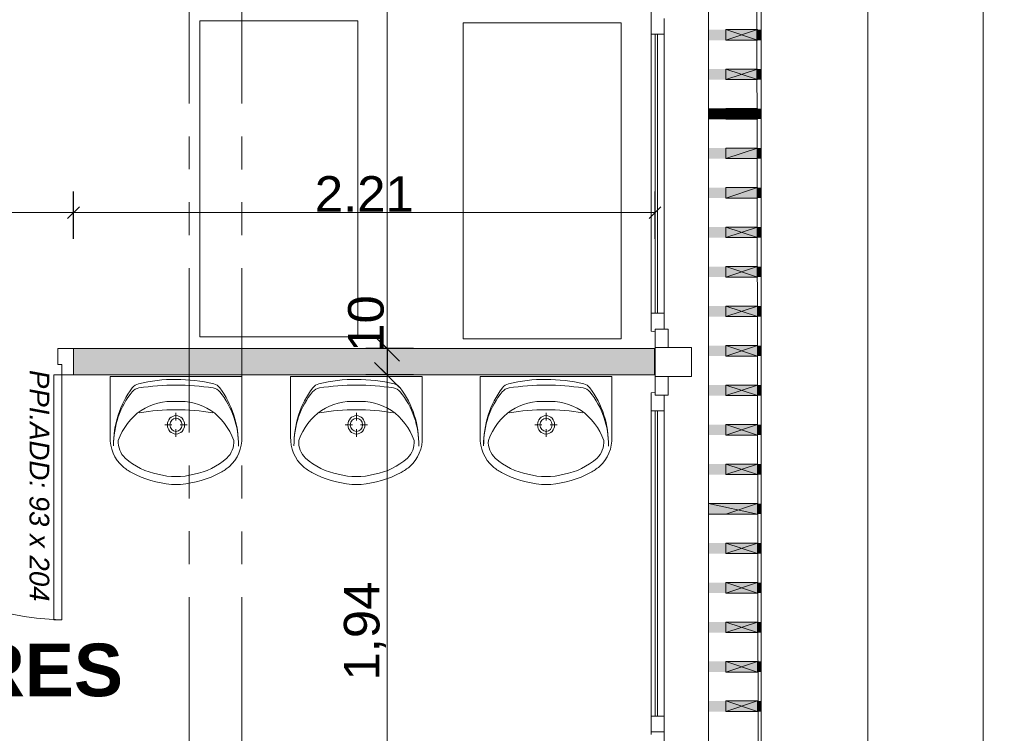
# Model space of a CAD drawing. Extents: x -61922 to -17841, y -51921 to -12831.
# Tile 21 of 22: x -27020 to -23281, y -33065 to -30354. Entities that reach past the tile are written whole.
import ezdxf

# ---------------------------------------------------------------- set-up
doc = ezdxf.new("R2010")
doc.units = 0
doc.header["$LTSCALE"] = 0.1
doc.header["$MEASUREMENT"] = 0
doc.linetypes.add('FANTOME2', pattern=[1.25, 0.625, -0.125, 0.125, -0.125, 0.125, -0.125])
doc.layers.get('0').update_dxf_attribs({"lineweight": 9})
doc.layers.get('Defpoints').update_dxf_attribs({"lineweight": 9})
for name, color, linetype, lineweight in [('Cloisons', 7, 'Continuous', 9), ('Cotat_ 1_50', 7, 'Continuous', 9), ('Doublages Inter', 7, 'Continuous', 9), ('Environnement', 7, 'Continuous', 9), ('Mobiliers', 7, 'Continuous', 9), ('Murs Périphériques', 7, 'Continuous', 9), ('Poutres', 7, 'Continuous', 9), ('Texte 2D', 7, 'Continuous', 9)]:
    doc.layers.add(name, color=color, linetype=linetype, lineweight=lineweight)
doc.styles.add('STYLE_GENERE_2', font='swissc.ttf', dxfattribs={"width": 1.25})
doc.styles.add('STYLE_GENERE_4', font='ariali.ttf')
doc.styles.add('STYLE_GENERE_6', font='arialbd.ttf')
doc.dimstyles.new('COTATION_EN_M', dxfattribs={"dimtxt": 135, "dimasz": 45, "dimexe": 80, "dimexo": 10, "dimgap": 3, "dimtad": 1, "dimlfac": 0.001, "dimzin": 0, "dimdsep": 46, "dimtxsty": 'STYLE_GENERE_2', "dimblk": 'OBLIQUE', "dimcen": 2.5, "dimclrd": 256, "dimclre": 256, "dimclrt": 256, "dimadec": 0, "dimazin": 0, "dimtfac": 1, "dimtix": 1, "dimtmove": 1, "dimatfit": 3, "dimldrblk": 'OBLIQUE', "dimfxl": 100, "dimfxlon": 1, "dimtfillclr": 256, "dimtolj": 1, "dimtzin": 1, "dimlwd": -1, "dimarcsym": 0})
doc.dimstyles.new('COTE CM', dxfattribs={"dimtxt": 135, "dimasz": 95, "dimexe": 80, "dimexo": 10, "dimgap": 10, "dimtad": 1, "dimdec": 0, "dimlfac": 0.1, "dimzin": 0, "dimtxsty": 'STYLE_GENERE_2', "dimblk": 'OBLIQUE', "dimcen": 0.09, "dimclrd": 256, "dimclre": 256, "dimclrt": 256, "dimadec": 0, "dimazin": 0, "dimtfac": 1, "dimtdec": 0, "dimtmove": 1, "dimatfit": 3, "dimfxl": 100, "dimfxlon": 1, "dimtolj": 1, "dimtzin": 0, "dimarcsym": 0})
pattern_1 = [(81.8603809, (-49431.76687, -45033.68171), (-0.12374074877, 0.0176982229), [])]

# ---------------------------------------------------------------- blocks, each defined once
blk = doc.blocks.new('_Oblique')
at = {"color": 0, "linetype": 'ByBlock', "lineweight": -2}
blk.add_line((-0.5, -0.5), (0.5, 0.5), dxfattribs=at)
blk = doc.blocks.new('*D871')
at = {"lineweight": -2, "transparency": 16777216}
for p, q in [((-25725.3, -27895.4), (-25545.3, -27895.4)), ((-25525.3, -31603), (-25705.3, -31603))]:
    blk.add_line(p, q, dxfattribs=at)
at = {"transparency": 16777216}
blk.add_line((-25625.3, -27895.4), (-25625.3, -31603), dxfattribs=at)
at = {"layer": 'Defpoints', "color": 0, "transparency": 16777216}
for p in [(-26176.3, -27895.4), (-25625.3, -31603), (-25063.6, -31603)]:
    blk.add_point(p, dxfattribs=at)
at = {"transparency": 16777216, "xscale": 45, "yscale": 45, "zscale": 45}
for p, rotation in [((-25625.3, -27895.4), 90), ((-25625.3, -31603), 270)]:
    blk.add_blockref('_Oblique', p, dxfattribs=dict(at, rotation=rotation))
at = {"transparency": 16777216, "insert": (-25697.6, -29749.2), "char_height": 135, "attachment_point": 5, "rotation": 90, "style": 'STYLE_GENERE_2'}
blk.add_mtext('\\A1;3.71', dxfattribs=at)
blk = doc.blocks.new('*D872')
at = {"lineweight": -2, "transparency": 16777216}
for p, q in [((-25525.3, -31603), (-25705.3, -31603)), ((-25625.3, -31603), (-25625.3, -31703)), ((-25525.3, -31703), (-25705.3, -31703))]:
    blk.add_line(p, q, dxfattribs=at)
at = {"layer": 'Defpoints', "color": 0, "transparency": 16777216}
for p in [(-25063.6, -31603), (-25625.3, -31703), (-25063.6, -31703)]:
    blk.add_point(p, dxfattribs=at)
at = {"lineweight": -2, "transparency": 16777216, "xscale": 95, "yscale": 95, "zscale": 95}
for p, rotation in [((-25625.3, -31603), 90), ((-25625.3, -31703), 270)]:
    blk.add_blockref('_Oblique', p, dxfattribs=dict(at, rotation=rotation))
at = {"transparency": 16777216, "insert": (-25704.6, -31508), "char_height": 135, "attachment_point": 5, "rotation": 90, "style": 'STYLE_GENERE_2'}
blk.add_mtext('\\A1;10', dxfattribs=at)
blk = doc.blocks.new('*D873')
at = {"lineweight": -2, "transparency": 16777216}
for p, q in [((-25525.3, -31703), (-25705.3, -31703)), ((-25725.3, -33649.5), (-25545.3, -33649.5))]:
    blk.add_line(p, q, dxfattribs=at)
at = {"transparency": 16777216}
blk.add_line((-25625.3, -31703), (-25625.3, -33649.5), dxfattribs=at)
at = {"layer": 'Defpoints', "color": 0, "transparency": 16777216}
for p in [(-25063.6, -31703), (-25854.2, -33649.5), (-25625.3, -33649.5)]:
    blk.add_point(p, dxfattribs=at)
at = {"transparency": 16777216, "xscale": 45, "yscale": 45, "zscale": 45}
for p, rotation in [((-25625.3, -31703), 90), ((-25625.3, -33649.5), 270)]:
    blk.add_blockref('_Oblique', p, dxfattribs=dict(at, rotation=rotation))
at = {"transparency": 16777216, "insert": (-25709.1, -32676.3), "char_height": 135, "attachment_point": 5, "rotation": 90, "style": 'STYLE_GENERE_2'}
blk.add_mtext('\\A1;1,94', dxfattribs=at)
blk = doc.blocks.new('*D888')
at = {"lineweight": -2, "transparency": 16777216}
for p, q in [((-28735.7, -31186.9), (-28735.7, -31006.9)), ((-26815.7, -31186.9), (-26815.7, -31006.9))]:
    blk.add_line(p, q, dxfattribs=at)
at = {"transparency": 16777216}
blk.add_line((-28735.7, -31086.9), (-26815.7, -31086.9), dxfattribs=at)
at = {"layer": 'Defpoints', "color": 0, "transparency": 16777216}
for p in [(-26815.7, -31086.9), (-28735.7, -31603.2), (-26815.7, -31603.1)]:
    blk.add_point(p, dxfattribs=at)
at = {"transparency": 16777216, "xscale": 45, "yscale": 45, "zscale": 45, "rotation": 180}
blk.add_blockref('_Oblique', (-28735.7, -31086.9), dxfattribs=at)
at = {"transparency": 16777216, "xscale": 45, "yscale": 45, "zscale": 45}
blk.add_blockref('_Oblique', (-26815.7, -31086.9), dxfattribs=at)
at = {"transparency": 16777216, "insert": (-27775.7, -31014.5), "char_height": 135, "attachment_point": 5, "style": 'STYLE_GENERE_2'}
blk.add_mtext('\\A1;1.92', dxfattribs=at)
blk = doc.blocks.new('*D889')
at = {"lineweight": -2, "transparency": 16777216}
for p, q in [((-26815.7, -31186.9), (-26815.7, -31006.9)), ((-24607.4, -31186.9), (-24607.4, -31006.9))]:
    blk.add_line(p, q, dxfattribs=at)
at = {"transparency": 16777216}
blk.add_line((-26815.7, -31086.9), (-24607.4, -31086.9), dxfattribs=at)
at = {"layer": 'Defpoints', "color": 0, "transparency": 16777216}
for p in [(-24607.4, -31086.9), (-26815.7, -31603.1), (-24607.4, -31599.3)]:
    blk.add_point(p, dxfattribs=at)
at = {"transparency": 16777216, "xscale": 45, "yscale": 45, "zscale": 45, "rotation": 180}
blk.add_blockref('_Oblique', (-26815.7, -31086.9), dxfattribs=at)
at = {"transparency": 16777216, "xscale": 45, "yscale": 45, "zscale": 45}
blk.add_blockref('_Oblique', (-24607.4, -31086.9), dxfattribs=at)
at = {"transparency": 16777216, "insert": (-25711.6, -31015.9), "char_height": 135, "attachment_point": 5, "style": 'STYLE_GENERE_2'}
blk.add_mtext('\\A1;2.21', dxfattribs=at)
blk = doc.blocks.new('*D978')
at = {"lineweight": -2, "ltscale": 10, "transparency": 16777216}
for p, q in [((-23460.9, -27575.4), (-23280.9, -27575.4)), ((-23460.9, -41758.2), (-23280.9, -41758.2))]:
    blk.add_line(p, q, dxfattribs=at)
at = {"ltscale": 10, "transparency": 16777216}
blk.add_line((-23360.9, -27575.4), (-23360.9, -41758.2), dxfattribs=at)
at = {"layer": 'Defpoints', "color": 0, "ltscale": 10, "transparency": 16777216}
for p in [(-24173.2, -27575.4), (-24153.2, -41758.2), (-23360.9, -41758.2)]:
    blk.add_point(p, dxfattribs=at)
at = {"ltscale": 10, "transparency": 16777216, "xscale": 45, "yscale": 45, "zscale": 45}
for p, rotation in [((-23360.9, -27575.4), 90), ((-23360.9, -41758.2), 270)]:
    blk.add_blockref('_Oblique', p, dxfattribs=dict(at, rotation=rotation))
at = {"lineweight": 5, "ltscale": 10, "transparency": 16777216, "insert": (-23433.2, -34666.8), "char_height": 135, "attachment_point": 5, "rotation": 90, "style": 'STYLE_GENERE_2'}
blk.add_mtext('\\A1;14.18', dxfattribs=at)
blk = doc.blocks.new('*D980')
at = {"lineweight": -2, "ltscale": 10, "transparency": 16777216}
for p, q in [((-23899.8, -29099.3), (-23719.8, -29099.3)), ((-23899.8, -38509.5), (-23719.8, -38509.5))]:
    blk.add_line(p, q, dxfattribs=at)
at = {"ltscale": 10, "transparency": 16777216}
blk.add_line((-23799.8, -38509.5), (-23799.8, -29099.3), dxfattribs=at)
at = {"layer": 'Defpoints', "color": 0, "ltscale": 10, "transparency": 16777216}
for p in [(-24381.2, -29099.3), (-23799.8, -29099.3), (-24361.2, -38509.5)]:
    blk.add_point(p, dxfattribs=at)
at = {"ltscale": 10, "transparency": 16777216, "xscale": 45, "yscale": 45, "zscale": 45}
for p, rotation in [((-23799.8, -29099.3), 90), ((-23799.8, -38509.5), 270)]:
    blk.add_blockref('_Oblique', p, dxfattribs=dict(at, rotation=rotation))
at = {"lineweight": 5, "ltscale": 10, "transparency": 16777216, "insert": (-23880.3, -33804.4), "char_height": 135, "attachment_point": 5, "rotation": 90, "style": 'STYLE_GENERE_2'}
blk.add_mtext('\\A1;9.41/2.15', dxfattribs=at)

msp = doc.modelspace()

# ---------------------------------------------------------------- hatches: boundary and pattern name
at = {"layer": 'Cloisons', "linetype": 'Continuous'}
msp.add_hatch(color=256, dxfattribs=at).paths.add_polyline_path([(-24607.408, -31703.005), (-24607.408, -31603.005), (-26815.748, -31603.118), (-26815.743, -31703.118)])
at = {"layer": 'Environnement', "linetype": 'Continuous', "lineweight": 9}
for points in [[(-24338.545, -30431.792), (-24218.545, -30431.792), (-24218.545, -30391.792), (-24338.545, -30391.792)], [(-24338.545, -30581.792), (-24218.545, -30581.792), (-24218.545, -30541.792), (-24338.545, -30541.792)], [(-24338.545, -30881.792), (-24218.545, -30881.792), (-24218.545, -30841.792), (-24338.545, -30841.792)], [(-24338.545, -31031.792), (-24218.545, -31031.792), (-24218.545, -30991.792), (-24338.545, -30991.792)], [(-24338.545, -31181.792), (-24218.545, -31181.792), (-24218.545, -31141.792), (-24338.545, -31141.792)], [(-24338.545, -31331.792), (-24218.545, -31331.792), (-24218.545, -31291.792), (-24338.545, -31291.792)], [(-24338.545, -31481.792), (-24218.545, -31481.792), (-24218.545, -31441.792), (-24338.545, -31441.792)], [(-24338.545, -31631.792), (-24218.545, -31631.792), (-24218.545, -31591.792), (-24338.545, -31591.792)], [(-24338.545, -31781.792), (-24218.545, -31781.792), (-24218.545, -31741.792), (-24338.545, -31741.792)], [(-24338.545, -31931.792), (-24218.545, -31931.792), (-24218.545, -31891.792), (-24338.545, -31891.792)], [(-24338.545, -32081.792), (-24218.545, -32081.792), (-24218.545, -32041.792), (-24338.545, -32041.792)], [(-24338.545, -32381.792), (-24218.545, -32381.792), (-24218.545, -32341.792), (-24338.545, -32341.792)], [(-24338.545, -32531.792), (-24218.545, -32531.792), (-24218.545, -32491.792), (-24338.545, -32491.792)], [(-24338.545, -32681.792), (-24218.545, -32681.792), (-24218.545, -32641.792), (-24338.545, -32641.792)], [(-24338.545, -32831.792), (-24218.545, -32831.792), (-24218.545, -32791.792), (-24338.545, -32791.792)], [(-24338.545, -32981.792), (-24218.545, -32981.792), (-24218.545, -32941.792), (-24338.545, -32941.792)]]:
    msp.add_hatch(color=7, dxfattribs=at).paths.add_polyline_path(points, flags=0)
h = msp.add_hatch(dxfattribs=at)
h.set_pattern_fill('ANSI31', style=0)
h.set_pattern_definition(pattern_1)
h.paths.add_polyline_path([(-24338.545, -30731.792), (-24218.545, -30731.792), (-24218.545, -30691.792), (-24338.545, -30691.792)], flags=0)
msp.add_hatch(color=7, dxfattribs=at).paths.add_polyline_path([(-24404.127, -32231.792), (-24218.545, -32231.792), (-24218.545, -32191.792), (-24404.127, -32191.792)])
at = {"layer": 'Murs Périphériques', "linetype": 'Continuous', "lineweight": 15}
for points in [[(-24338.545, -30431.792), (-24338.545, -30391.792), (-24404.127, -30391.792), (-24404.127, -30431.792)], [(-24204.127, -30431.792), (-24204.127, -30391.792), (-24218.545, -30391.792), (-24218.545, -30431.792)], [(-24338.545, -30581.792), (-24338.545, -30541.792), (-24404.127, -30541.792), (-24404.127, -30581.792)], [(-24204.127, -30581.792), (-24204.127, -30541.792), (-24218.545, -30541.792), (-24218.545, -30581.792)], [(-24204.127, -30731.792), (-24204.127, -30691.792), (-24218.545, -30691.792), (-24218.545, -30731.792)], [(-24338.545, -30881.792), (-24338.545, -30841.792), (-24404.127, -30841.792), (-24404.127, -30881.792)], [(-24204.127, -30881.792), (-24204.127, -30841.792), (-24218.545, -30841.792), (-24218.545, -30881.792)], [(-24338.545, -31031.792), (-24338.545, -30991.792), (-24404.127, -30991.792), (-24404.127, -31031.792)], [(-24204.127, -31031.792), (-24204.127, -30991.792), (-24218.545, -30991.792), (-24218.545, -31031.792)], [(-24338.545, -31181.792), (-24338.545, -31141.792), (-24404.127, -31141.792), (-24404.127, -31181.792)], [(-24204.127, -31181.792), (-24204.127, -31141.792), (-24218.545, -31141.792), (-24218.545, -31181.792)], [(-24338.545, -31331.792), (-24338.545, -31291.792), (-24404.127, -31291.792), (-24404.127, -31331.792)], [(-24204.127, -31331.792), (-24204.127, -31291.792), (-24218.545, -31291.792), (-24218.545, -31331.792)], [(-24338.545, -31481.792), (-24338.545, -31441.792), (-24404.127, -31441.792), (-24404.127, -31481.792)], [(-24204.127, -31481.792), (-24204.127, -31441.792), (-24218.545, -31441.792), (-24218.545, -31481.792)], [(-24338.545, -31631.792), (-24338.545, -31591.792), (-24404.127, -31591.792), (-24404.127, -31631.792)], [(-24204.127, -31631.792), (-24204.127, -31591.792), (-24218.545, -31591.792), (-24218.545, -31631.792)], [(-24338.545, -31781.792), (-24338.545, -31741.792), (-24404.127, -31741.792), (-24404.127, -31781.792)], [(-24204.127, -31781.792), (-24204.127, -31741.792), (-24218.545, -31741.792), (-24218.545, -31781.792)], [(-24338.545, -31931.792), (-24338.545, -31891.792), (-24404.127, -31891.792), (-24404.127, -31931.792)], [(-24204.127, -31931.792), (-24204.127, -31891.792), (-24218.545, -31891.792), (-24218.545, -31931.792)], [(-24338.545, -32081.792), (-24338.545, -32041.792), (-24404.127, -32041.792), (-24404.127, -32081.792)], [(-24204.127, -32081.792), (-24204.127, -32041.792), (-24218.545, -32041.792), (-24218.545, -32081.792)], [(-24204.127, -32231.792), (-24204.127, -32191.792), (-24218.545, -32191.792), (-24218.545, -32231.792)], [(-24338.545, -32381.792), (-24338.545, -32341.792), (-24404.127, -32341.792), (-24404.127, -32381.792)], [(-24204.127, -32381.792), (-24204.127, -32341.792), (-24218.545, -32341.792), (-24218.545, -32381.792)], [(-24338.545, -32531.792), (-24338.545, -32491.792), (-24404.127, -32491.792), (-24404.127, -32531.792)], [(-24204.127, -32531.792), (-24204.127, -32491.792), (-24218.545, -32491.792), (-24218.545, -32531.792)], [(-24338.545, -32681.792), (-24338.545, -32641.792), (-24404.127, -32641.792), (-24404.127, -32681.792)], [(-24204.127, -32681.792), (-24204.127, -32641.792), (-24218.545, -32641.792), (-24218.545, -32681.792)], [(-24338.545, -32831.792), (-24338.545, -32791.792), (-24404.127, -32791.792), (-24404.127, -32831.792)], [(-24204.127, -32831.792), (-24204.127, -32791.792), (-24218.545, -32791.792), (-24218.545, -32831.792)], [(-24338.545, -32981.792), (-24338.545, -32941.792), (-24404.127, -32941.792), (-24404.127, -32981.792)], [(-24204.127, -32981.792), (-24204.127, -32941.792), (-24218.545, -32941.792), (-24218.545, -32981.792)]]:
    msp.add_hatch(color=7, dxfattribs=at).paths.add_polyline_path(points, flags=0)
h = msp.add_hatch(dxfattribs=at)
h.set_pattern_fill('ANSI31', style=0)
h.set_pattern_definition(pattern_1)
h.paths.add_polyline_path([(-24338.545, -30731.792), (-24338.545, -30691.792), (-24404.127, -30691.792), (-24404.127, -30731.792)], flags=0)

# ---------------------------------------------------------------- linework, layer by layer
at = {"ltscale": 10}
msp.add_line((-24204.127, -41758.239), (-24224.127, -27575.357), dxfattribs=at)
at = {"layer": 'Cloisons', "color": 59, "linetype": 'Continuous', "lineweight": 20}
for p, q in [((-26815.748, -31603.118), (-26875.748, -31603.121)), ((-26875.748, -31603.121), (-26875.745, -31663.121)), ((-26815.747, -31613.118), (-26815.748, -31603.118)), ((-26815.743, -31693.118), (-26815.747, -31613.118)), ((-26875.745, -31663.121), (-26860.745, -31663.12)), ((-26860.745, -31663.12), (-26860.743, -31703.12)), ((-26890.743, -31703.122), (-26860.743, -31703.12)), ((-26860.743, -31703.12), (-26815.743, -31703.118)), ((-26815.743, -31703.118), (-26815.743, -31693.118))]:
    msp.add_line(p, q, dxfattribs=at)
at = {"layer": 'Cloisons', "linetype": 'Continuous'}
for p, q in [((-24607.408, -31603.005), (-26815.748, -31603.118)), ((-24609.323, -31703.005), (-24609.328, -31603.005)), ((-26815.743, -31703.118), (-24607.408, -31703.005))]:
    msp.add_line(p, q, dxfattribs=at)
at = {"layer": 'Cloisons', "color": 7, "linetype": 'Continuous'}
msp.add_line((-26815.748, -31603.118), (-26815.743, -31703.118), dxfattribs=at)
at = {"layer": 'Cloisons'}
for p, q in [((-26890.695, -32633.122), (-26890.743, -31703.122)), ((-26860.743, -31703.12), (-26860.695, -32633.12)), ((-26860.695, -32633.12), (-26890.695, -32633.122))]:
    msp.add_line(p, q, dxfattribs=at)
msp.add_arc((-26850.743, -31693.095), 940, 180.00292, 269.393348, dxfattribs=at)
at = {"layer": 'Cotat_ 1_50', "color": 7, "linetype": 'Continuous', "lineweight": 20}
for p, q in [((-25717.642, -31603.155), (-25905.142, -31603.155)), ((-25717.642, -31603.155), (-25905.142, -31603.155)), ((-25717.642, -31703.155), (-25905.142, -31703.155)), ((-25717.642, -31703.155), (-25905.142, -31703.155))]:
    msp.add_line(p, q, dxfattribs=at)
at = {"layer": 'Doublages Inter'}
for p, q in [((-24622.408, -30289.346), (-24622.408, -30359.346)), ((-24622.408, -31529.346), (-24622.408, -30349.346)), ((-24622.408, -30409.346), (-24622.408, -30359.346)), ((-24572.408, -30349.346), (-24572.408, -30409.346)), ((-24622.408, -31469.346), (-24622.408, -30409.346)), ((-24607.408, -30409.346), (-24607.408, -31469.346)), ((-24597.408, -31469.346), (-24597.408, -30409.346)), ((-24572.408, -31469.346), (-24572.408, -30409.346)), ((-24572.408, -31469.346), (-24622.408, -31469.346)), ((-24622.408, -31469.346), (-24622.408, -31537.346)), ((-24572.408, -31529.346), (-24572.408, -31469.346)), ((-24622.408, -31537.346), (-24607.408, -31539.346)), ((-24557.408, -31529.346), (-24607.408, -31529.346)), ((-24607.408, -31529.346), (-24607.408, -31599.346)), ((-24607.408, -31539.346), (-24607.408, -31529.346)), ((-24607.408, -31529.346), (-24572.408, -31529.346)), ((-24557.408, -31599.346), (-24557.408, -31529.346)), ((-24607.408, -31599.346), (-24469.408, -31599.346)), ((-24469.408, -31599.346), (-24469.408, -31709.57)), ((-24607.408, -31709.57), (-24469.408, -31709.57)), ((-24607.408, -31709.57), (-24607.408, -31779.57)), ((-24557.408, -31779.57), (-24557.408, -31709.57)), ((-24622.408, -31771.57), (-24607.408, -31769.57)), ((-24622.408, -31839.57), (-24622.408, -31771.57)), ((-24622.408, -31779.57), (-24622.408, -33059.57)), ((-24607.408, -31769.57), (-24607.408, -31779.57)), ((-24607.408, -31779.57), (-24557.408, -31779.57)), ((-24607.408, -31779.57), (-24572.408, -31779.57)), ((-24572.408, -31779.57), (-24572.408, -31839.57)), ((-24572.408, -31839.57), (-24622.408, -31839.57)), ((-24622.408, -31839.57), (-24622.408, -32999.57)), ((-24607.408, -31839.57), (-24607.408, -32999.57)), ((-24597.408, -31839.57), (-24597.408, -32999.57)), ((-24572.408, -31839.57), (-24572.408, -32999.57)), ((-24572.408, -32999.57), (-24622.408, -32999.57)), ((-24622.408, -32999.57), (-24622.408, -33069.57)), ((-24572.408, -33059.57), (-24572.408, -32999.57)), ((-24622.408, -33059.57), (-24572.408, -33059.57)), ((-24607.408, -33059.57), (-24572.408, -33059.57)), ((-24572.408, -33059.57), (-24572.408, -33119.57))]:
    msp.add_line(p, q, dxfattribs=at)
at = {"layer": 'Doublages Inter', "color": 59, "linetype": 'Continuous', "lineweight": 20}
msp.add_line((-24572.408, -30409.346), (-24622.408, -30409.346), dxfattribs=at)
at = {"layer": 'Doublages Inter', "linetype": 'Continuous'}
for p, q in [((-24607.408, -31599.346), (-24607.408, -31709.57)), ((-24607.408, -31599.346), (-24557.408, -31599.346)), ((-24557.408, -31709.57), (-24607.408, -31709.57))]:
    msp.add_line(p, q, dxfattribs=at)
at = {"layer": 'Environnement', "color": 7, "linetype": 'Continuous', "lineweight": 20}
for p, q in [((-24338.545, -30431.792), (-24218.545, -30391.792)), ((-24218.545, -30431.792), (-24338.545, -30391.792)), ((-24338.545, -30581.792), (-24218.545, -30541.792)), ((-24218.545, -30581.792), (-24338.545, -30541.792)), ((-24338.545, -30731.792), (-24218.545, -30691.792)), ((-24338.545, -30881.792), (-24218.545, -30841.792)), ((-24338.545, -31031.792), (-24218.545, -30991.792)), ((-24338.545, -31181.792), (-24218.545, -31141.792)), ((-24218.545, -31181.792), (-24338.545, -31141.792)), ((-24338.545, -31331.792), (-24218.545, -31291.792)), ((-24218.545, -31331.792), (-24338.545, -31291.792)), ((-24338.545, -31481.792), (-24218.545, -31441.792)), ((-24218.545, -31481.792), (-24338.545, -31441.792)), ((-24338.545, -31631.792), (-24218.545, -31591.792)), ((-24218.545, -31631.792), (-24338.545, -31591.792)), ((-24338.545, -31781.792), (-24218.545, -31741.792)), ((-24218.545, -31781.792), (-24338.545, -31741.792)), ((-24338.545, -31931.792), (-24218.545, -31891.792)), ((-24218.545, -31931.792), (-24338.545, -31891.792)), ((-24338.545, -32081.792), (-24218.545, -32041.792)), ((-24218.545, -32081.792), (-24338.545, -32041.792)), ((-24218.545, -32231.792), (-24404.127, -32191.792)), ((-24338.545, -32231.792), (-24218.545, -32191.792)), ((-24338.545, -32381.792), (-24218.545, -32341.792)), ((-24218.545, -32381.792), (-24338.545, -32341.792)), ((-24338.545, -32531.792), (-24218.545, -32491.792)), ((-24218.545, -32531.792), (-24338.545, -32491.792)), ((-24338.545, -32681.792), (-24218.545, -32641.792)), ((-24218.545, -32681.792), (-24338.545, -32641.792)), ((-24338.545, -32831.792), (-24218.545, -32791.792)), ((-24218.545, -32831.792), (-24338.545, -32791.792)), ((-24338.545, -32981.792), (-24218.545, -32941.792)), ((-24218.545, -32981.792), (-24338.545, -32941.792))]:
    msp.add_line(p, q, dxfattribs=at)
at = {"layer": 'Environnement', "color": 7, "linetype": 'Continuous', "flags": 128}
for points in [[(-24338.545, -30431.792), (-24218.545, -30431.792), (-24218.545, -30391.792), (-24338.545, -30391.792)], [(-24338.545, -30581.792), (-24218.545, -30581.792), (-24218.545, -30541.792), (-24338.545, -30541.792)], [(-24338.545, -30731.792), (-24218.545, -30731.792), (-24218.545, -30691.792), (-24338.545, -30691.792)], [(-24338.545, -30881.792), (-24218.545, -30881.792), (-24218.545, -30841.792), (-24338.545, -30841.792)], [(-24338.545, -31031.792), (-24218.545, -31031.792), (-24218.545, -30991.792), (-24338.545, -30991.792)], [(-24338.545, -31181.792), (-24218.545, -31181.792), (-24218.545, -31141.792), (-24338.545, -31141.792)], [(-24338.545, -31331.792), (-24218.545, -31331.792), (-24218.545, -31291.792), (-24338.545, -31291.792)], [(-24338.545, -31481.792), (-24218.545, -31481.792), (-24218.545, -31441.792), (-24338.545, -31441.792)], [(-24338.545, -31631.792), (-24218.545, -31631.792), (-24218.545, -31591.792), (-24338.545, -31591.792)], [(-24338.545, -31781.792), (-24218.545, -31781.792), (-24218.545, -31741.792), (-24338.545, -31741.792)], [(-24338.545, -31931.792), (-24218.545, -31931.792), (-24218.545, -31891.792), (-24338.545, -31891.792)], [(-24338.545, -32081.792), (-24218.545, -32081.792), (-24218.545, -32041.792), (-24338.545, -32041.792)], [(-24404.127, -32231.792), (-24218.545, -32231.792), (-24218.545, -32191.792), (-24404.127, -32191.792)], [(-24338.545, -32381.792), (-24218.545, -32381.792), (-24218.545, -32341.792), (-24338.545, -32341.792)], [(-24338.545, -32531.792), (-24218.545, -32531.792), (-24218.545, -32491.792), (-24338.545, -32491.792)], [(-24338.545, -32681.792), (-24218.545, -32681.792), (-24218.545, -32641.792), (-24338.545, -32641.792)], [(-24338.545, -32831.792), (-24218.545, -32831.792), (-24218.545, -32791.792), (-24338.545, -32791.792)], [(-24338.545, -32981.792), (-24218.545, -32981.792), (-24218.545, -32941.792), (-24338.545, -32941.792)]]:
    msp.add_lwpolyline(points, close=True, dxfattribs=at)
at = {"layer": 'Mobiliers', "color": 7, "linetype": 'Continuous', "lineweight": 20}
for p, q in [((-24204.204, -27759.989), (-24204.204, -33436.299)), ((-24204.204, -28859.277), (-24204.204, -34535.587))]:
    msp.add_line(p, q, dxfattribs=at)
at = {"layer": 'Mobiliers', "color": 253}
for p, q in [((-26336.006, -31558.63), (-26336.006, -30358.63)), ((-26336.006, -30358.63), (-25736.006, -30358.63)), ((-25736.006, -30358.63), (-25736.006, -31558.63)), ((-25336.006, -31566.256), (-25336.006, -30366.256)), ((-25336.006, -30366.256), (-24736.006, -30366.256)), ((-24736.006, -30366.256), (-24736.006, -31566.256)), ((-25736.006, -31558.63), (-26336.006, -31558.63)), ((-24736.006, -31566.256), (-25336.006, -31566.256))]:
    msp.add_line(p, q, dxfattribs=at)
at = {"layer": 'Murs Périphériques', "color": 59, "linetype": 'Continuous', "lineweight": 20}
for p, q in [((-24204.127, -27555.357), (-24204.127, -38509.506)), ((-24404.127, -28654.645), (-24404.127, -39608.794)), ((-24204.127, -28654.645), (-24204.127, -39608.794))]:
    msp.add_line(p, q, dxfattribs=at)
at = {"layer": 'Murs Périphériques', "color": 7, "linetype": 'Continuous', "lineweight": 20}
for p, q in [((-26676.596, -31709.524), (-26176.596, -31709.524)), ((-26347.834, -31709.524), (-26505.359, -31709.524)), ((-25662.643, -31709.524), (-25820.168, -31709.524))]:
    msp.add_line(p, q, dxfattribs=at)
at = {"layer": 'Murs Périphériques', "linetype": 'Continuous'}
for p, q in [((-26676.596, -31709.524), (-26676.596, -31938.018)), ((-26176.596, -31709.524), (-26176.596, -31938.018)), ((-25991.405, -31709.524), (-25491.405, -31709.524)), ((-25991.405, -31709.524), (-25991.405, -31938.018)), ((-25491.405, -31709.524), (-25491.405, -31938.018)), ((-25271.192, -31709.524), (-24771.192, -31709.524)), ((-25271.192, -31709.524), (-25271.192, -31938.018)), ((-24942.43, -31709.524), (-25099.955, -31709.524)), ((-24771.192, -31709.524), (-24771.192, -31938.018)), ((-26426.698, -31847.372), (-26426.698, -31876.178)), ((-25741.507, -31847.372), (-25741.507, -31876.178)), ((-25021.295, -31847.372), (-25021.295, -31876.178)), ((-26442.136, -31892.851), (-26468.809, -31892.851)), ((-26384.588, -31892.851), (-26411.261, -31892.851)), ((-25756.945, -31892.851), (-25783.618, -31892.851)), ((-25699.397, -31892.851), (-25726.07, -31892.851)), ((-25036.733, -31892.851), (-25063.405, -31892.851)), ((-24979.185, -31892.851), (-25005.857, -31892.851)), ((-26426.698, -31909.524), (-26426.698, -31938.33)), ((-25741.507, -31909.524), (-25741.507, -31938.33)), ((-25021.295, -31909.524), (-25021.295, -31938.33))]:
    msp.add_line(p, q, dxfattribs=at)
for centre, major_axis, start_param, end_param in [((-26560.298, -31780.886), (0, 45), 0.22155251, 0.88426719), ((-26431.923, -32396.401), (0, 675.936), 6.27427928, 6.50473782), ((-26421.808, -32895.629), (0, 1153.829), 0.00427571, 0.1366671), ((-26421.868, -32396.408), (0, 675.936), 6.06028067, 6.2907392), ((-26432.609, -32895.621), (0, 1153.829), 6.14516608, 6.27755748), ((-26292.723, -31781.082), (0, 45), 5.39756599, 6.06028067), ((-25875.107, -31780.886), (0, 45), 0.22155251, 0.88426719), ((-25746.732, -32396.401), (0, 675.936), 6.27427928, 6.50473782), ((-25736.617, -32895.629), (0, 1153.829), 0.00427571, 0.1366671), ((-25736.677, -32396.408), (0, 675.936), 6.06028067, 6.2907392), ((-25747.418, -32895.621), (0, 1153.829), 6.14516608, 6.27755748), ((-25607.532, -31781.082), (0, 45), 5.39756599, 6.06028067), ((-25154.894, -31780.886), (0, 45), 0.22155251, 0.88426719), ((-25026.519, -32396.401), (0, 675.936), 6.27427928, 6.50473782), ((-25016.404, -32895.629), (0, 1153.829), 0.00427571, 0.1366671), ((-25016.465, -32396.408), (0, 675.936), 6.06028067, 6.2907392), ((-25027.205, -32895.621), (0, 1153.829), 6.14516608, 6.27755748), ((-24887.319, -31781.082), (0, 45), 5.39756599, 6.06028067), ((-26349.3, -31967.636), (0, 339.625), 0.88426719, 1.58663079), ((-26381.237, -31969.41), (0, 305.111), 0.84691219, 1.58260707), ((-26561.686, -31797.139), (0, 45), 0.1366671, 0.84691219), ((-26291.355, -31797.336), (0, 45), 5.43492099, 6.14516608), ((-26503.955, -31967.523), (0, 339.625), 4.69520237, 5.39756599), ((-26472.02, -31969.344), (0, 305.111), 4.69922611, 5.43492099), ((-25664.108, -31967.636), (0, 339.625), 0.88426719, 1.58663079), ((-25696.046, -31969.41), (0, 305.111), 0.84691219, 1.58260707), ((-25876.495, -31797.139), (0, 45), 0.1366671, 0.84691219), ((-25606.164, -31797.336), (0, 45), 5.43492099, 6.14516608), ((-25818.764, -31967.523), (0, 339.625), 4.69520237, 5.39756599), ((-25786.829, -31969.344), (0, 305.111), 4.69922611, 5.43492099), ((-24943.896, -31967.636), (0, 339.625), 0.88426719, 1.58663079), ((-24975.833, -31969.41), (0, 305.111), 0.84691219, 1.58260707), ((-25156.283, -31797.139), (0, 45), 0.1366671, 0.84691219), ((-24885.951, -31797.336), (0, 45), 5.43492099, 6.14516608), ((-25098.551, -31967.523), (0, 339.625), 4.69520237, 5.39756599), ((-25066.616, -31969.344), (0, 305.111), 4.69922611, 5.43492099), ((-26444.487, -32044.426), (0, 240.61), 6.20279584, 6.82521578), ((-26408.706, -32044.426), (0, 240.61), 5.74115483, 6.36357478), ((-25759.296, -32044.426), (0, 240.61), 6.20279584, 6.82521578), ((-25723.515, -32044.426), (0, 240.61), 5.74115483, 6.36357478), ((-25039.083, -32044.426), (0, 240.61), 6.20279584, 6.82521578), ((-25003.302, -32044.426), (0, 240.61), 5.74115483, 6.36357478), ((-26438.536, -32040.538), (0, 240.711), 0.57323986, 1.19464419), ((-26426.644, -32820.276), (0, 984.86), 6.1292398, 6.43723775), ((-26414.656, -32040.538), (0, 240.711), 5.08854112, 5.70994545), ((-25753.345, -32040.538), (0, 240.711), 0.57323986, 1.19464419), ((-25741.453, -32820.276), (0, 984.86), 6.1292398, 6.43723775), ((-25729.465, -32040.538), (0, 240.711), 5.08854112, 5.70994545), ((-25033.132, -32040.538), (0, 240.711), 0.57323986, 1.19464419), ((-25021.24, -32820.276), (0, 984.86), 6.1292398, 6.43723775), ((-25009.252, -32040.538), (0, 240.711), 5.08854112, 5.70994545), ((-26549.528, -31943.902), (0, 137.36), 1.52794531, 2.46535743), ((-26571.063, -31957.663), (0, 80.944), 1.50219428, 2.42947028), ((-26282.13, -31957.663), (0, 80.944), 3.85371503, 4.78099102), ((-26303.664, -31943.902), (0, 137.36), 3.81782787, 4.75524), ((-25864.337, -31943.902), (0, 137.36), 1.52794531, 2.46535743), ((-25885.872, -31957.663), (0, 80.944), 1.50219428, 2.42947028), ((-25596.939, -31957.663), (0, 80.944), 3.85371503, 4.78099102), ((-25618.473, -31943.902), (0, 137.36), 3.81782787, 4.75524), ((-25144.124, -31943.902), (0, 137.36), 1.52794531, 2.46535743), ((-25165.659, -31957.663), (0, 80.944), 1.50219428, 2.42947028), ((-24876.726, -31957.663), (0, 80.944), 3.85371503, 4.78099102), ((-24898.26, -31943.902), (0, 137.36), 3.81782787, 4.75524), ((-26448.279, -31792.18), (0, 292.963), 2.45593909, 2.96709881), ((-26404.913, -31792.18), (0, 292.963), 3.31608649, 3.82724622), ((-25763.088, -31792.18), (0, 292.963), 2.45593909, 2.96709881), ((-25719.722, -31792.18), (0, 292.963), 3.31608649, 3.82724622), ((-25042.875, -31792.18), (0, 292.963), 2.45593909, 2.96709881), ((-24999.509, -31792.18), (0, 292.963), 3.31608649, 3.82724622), ((-26505.99, -31884.945), (0, 212.771), 2.46641539, 2.66761107), ((-26413.928, -31675.88), (0, 444.224), 2.68327446, 3.06819739), ((-26426.596, -31772.877), (0, 316.652), 2.90481058, 3.37837472), ((-26439.265, -31675.88), (0, 444.224), 3.21498792, 3.59991085), ((-26347.203, -31884.945), (0, 212.771), 3.61557424, 3.81676992), ((-25820.799, -31884.945), (0, 212.771), 2.46641539, 2.66761107), ((-25728.737, -31675.88), (0, 444.224), 2.68327446, 3.06819739), ((-25741.405, -31772.877), (0, 316.652), 2.90481058, 3.37837472), ((-25754.074, -31675.88), (0, 444.224), 3.21498792, 3.59991085), ((-25662.011, -31884.945), (0, 212.771), 3.61557424, 3.81676992), ((-25100.586, -31884.945), (0, 212.771), 2.46641539, 2.66761107), ((-25008.524, -31675.88), (0, 444.224), 2.68327446, 3.06819739), ((-25021.192, -31772.877), (0, 316.652), 2.90481058, 3.37837472), ((-25033.861, -31675.88), (0, 444.224), 3.21498792, 3.59991085), ((-24941.799, -31884.945), (0, 212.771), 3.61557424, 3.81676992), ((-26426.596, -31849.57), (0, 270), 3.0715628, 3.21162251), ((-25741.405, -31849.57), (0, 270), 3.0715628, 3.21162251), ((-25021.192, -31849.57), (0, 270), 3.0715628, 3.21162251)]:
    msp.add_ellipse(centre, major_axis=major_axis, ratio=0.92592593, start_param=start_param, end_param=end_param, dxfattribs=at)
for centre, major_axis in [((-26426.698, -31892.851), (0, 35)), ((-25741.507, -31892.851), (0, 35)), ((-25021.295, -31892.851), (0, 35)), ((-26426.698, -31892.851), (0, 25)), ((-25741.507, -31892.851), (0, 25)), ((-25021.295, -31892.851), (0, 25))]:
    msp.add_ellipse(centre, major_axis=major_axis, ratio=0.92592593, dxfattribs=at)
at = {"layer": 'Poutres', "linetype": 'FANTOME2', "ltscale": 10000}
for p, q in [((-26376.275, -34422.366), (-26376.275, -27755.357)), ((-26176.275, -34422.428), (-26176.275, -27755.357))]:
    msp.add_line(p, q, dxfattribs=at)

# ---------------------------------------------------------------- texts
at = {"layer": 'Cloisons', "style": 'STYLE_GENERE_4'}
msp.add_text('PPI.ADD: 93 x 204', height=75, rotation=270.00292, dxfattribs=at).set_placement((-26983.056, -31684.551))
at = {"layer": 'Texte 2D', "color": 7, "style": 'STYLE_GENERE_6'}
msp.add_text('SANITAIRES', height=200, dxfattribs=at).set_placement((-28319.894, -32923.856))

# ---------------------------------------------------------------- dimensions: what is measured, and where the dimension line sits
at = {"lineweight": 5, "ltscale": 10}
dim = msp.add_linear_dim(base=(-23360.888, -41758.239), p1=(-24173.198, -27575.357), p2=(-24153.198, -41758.239), angle=90, dimstyle='COTATION_EN_M', dxfattribs=at)
dim.commit()
dim.dimension.update_dxf_attribs({"geometry": '*D978', "text_midpoint": (-23433.185, -34666.798)})
dim = msp.add_linear_dim(base=(-25625.277, -31603.005), p1=(-26176.275, -27895.357), p2=(-25063.596, -31603.005), angle=90, dimstyle='COTATION_EN_M')
dim.commit()
dim.dimension.update_dxf_attribs({"geometry": '*D871', "text_midpoint": (-25697.574, -29749.181)})
dim = msp.add_linear_dim(base=(-23799.842, -29099.346), p1=(-24361.176, -38509.506), p2=(-24381.176, -29099.346), angle=90, text='9.41/2.15', dimstyle='COTATION_EN_M', dxfattribs=at)
dim.commit()
dim.dimension.update_dxf_attribs({"geometry": '*D980', "text_midpoint": (-23880.292, -33804.426)})
for base, p1, p2, picture, middle in [((-26815.748, -31086.914), (-28735.748, -31603.216), (-26815.748, -31603.118), '*D888', (-27775.748, -31014.529)), ((-24607.408, -31086.914), (-26815.748, -31603.118), (-24607.408, -31599.346), '*D889', (-25711.578, -31015.888))]:
    dim = msp.add_linear_dim(base=base, p1=p1, p2=p2, dimstyle='COTATION_EN_M')
    dim.commit()
    dim.dimension.update_dxf_attribs({"geometry": picture, "text_midpoint": middle})
dim = msp.add_linear_dim(base=(-25625.277, -31703.005), p1=(-25063.596, -31603.005), p2=(-25063.591, -31703.005), angle=90, dimstyle='COTE CM')
dim.commit()
dim.dimension.update_dxf_attribs({"geometry": '*D872', "text_midpoint": (-25625.277, -31508.005), "dimtype": 160})
dim = msp.add_linear_dim(base=(-25625.277, -33649.541), p1=(-25063.591, -31703.005), p2=(-25854.215, -33649.541), angle=90, text='1,94', dimstyle='COTATION_EN_M')
dim.commit()
dim.dimension.update_dxf_attribs({"geometry": '*D873', "text_midpoint": (-25709.146, -32676.273)})

doc.saveas('drawing.dxf')
